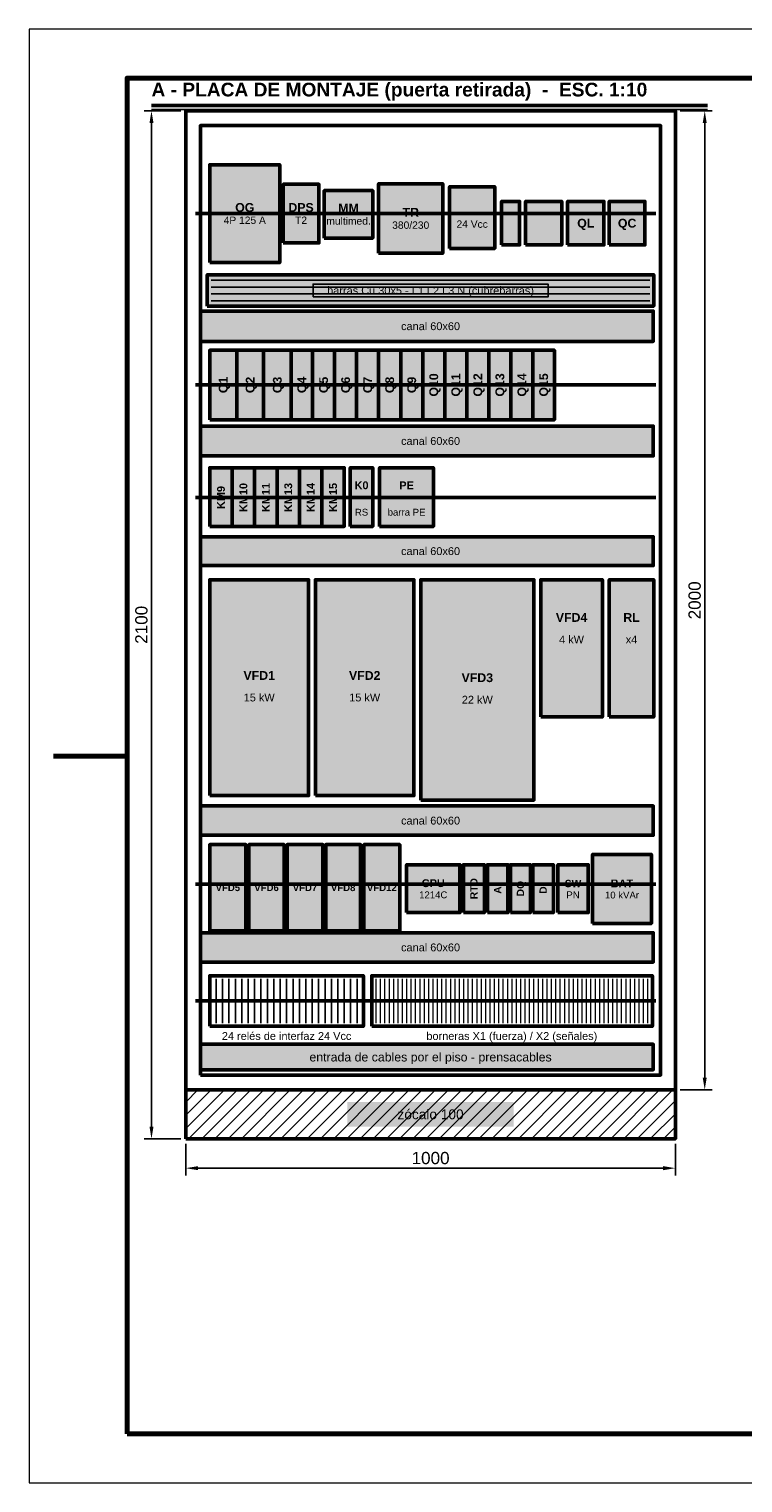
# Model space of a CAD drawing. Header units: millimetres. Extents: x 0 to 420, y 0 to 297.
# Tile 1 of 3: x 0 to 146, y 0 to 297. Entities that reach past the tile are written whole.
import ezdxf
from ezdxf.enums import TextEntityAlignment as Align

# ---------------------------------------------------------------- set-up
doc = ezdxf.new("R2010")
doc.units = ezdxf.units.MM
doc.header["$LTSCALE"] = 0.5
for name, color, linetype, lineweight in [('CONTORNO', 7, 'CONTINUOUS', 50), ('COTAS', 7, 'CONTINUOUS', 25), ('FINO', 7, 'CONTINUOUS', 25), ('HOJA', 8, 'CONTINUOUS', 13), ('RAYADO', 8, 'CONTINUOUS', 18), ('RECUADRO', 7, 'CONTINUOUS', 70), ('RELLENO', 9, 'CONTINUOUS', 13), ('TEXTO', 7, 'CONTINUOUS', 25)]:
    doc.layers.add(name, color=color, linetype=linetype, lineweight=lineweight)
doc.styles.add('NEGRITA', font='arialbd.ttf')
doc.styles.get("Standard").update_dxf_attribs({"font": 'arial.ttf'})
doc.dimstyles.new('IRAM', dxfattribs={"dimtxt": 2.5, "dimasz": 2.5, "dimexe": 1.5, "dimexo": 1, "dimgap": 0.8, "dimtad": 1, "dimdec": 1, "dimtxsty": 'Standard', "dimcen": 2.5, "dimazin": 3, "dimtfac": 1, "dimtmove": 0, "dimatfit": 3})

msp = doc.modelspace()

# ---------------------------------------------------------------- hatches: boundary and pattern name
at = {"layer": 'RAYADO'}
h = msp.add_hatch(dxfattribs=at)
h.set_pattern_fill('ANSI31', scale=0.6)
h.paths.add_polyline_path([(32, 70.3), (132, 70.3), (132, 80.3), (32, 80.3)])
at = {"layer": 'RELLENO', "true_color": 0xf5f5f5}
for points in [[(36.9, 249.3), (51.2, 249.3), (51.2, 269.3), (36.9, 269.3)], [(51.9, 253.3), (59.2, 253.3), (59.2, 265.3), (51.9, 265.3)], [(71.4, 251.2), (84.5, 251.2), (84.5, 265.4), (71.4, 265.4)], [(85.9, 252.2), (95.1, 252.2), (95.1, 264.8), (85.9, 264.8)], [(60.3, 254.3), (70.2, 254.3), (70.2, 264), (60.3, 264)], [(96.5, 252.9), (100.2, 252.9), (100.2, 261.8), (96.5, 261.8)], [(101.4, 252.9), (108.8, 252.9), (108.8, 261.8), (101.4, 261.8)], [(110, 252.9), (117.4, 252.9), (117.4, 261.8), (110, 261.8)], [(118.5, 252.9), (125.8, 252.9), (125.8, 261.8), (118.5, 261.8)], [(36.9, 217.2), (42.4, 217.2), (42.4, 231.4), (36.9, 231.4)], [(42.4, 217.2), (47.9, 217.2), (47.9, 231.4), (42.4, 231.4)], [(47.9, 217.2), (53.5, 217.2), (53.5, 231.4), (47.9, 231.4)], [(53.5, 217.2), (57.9, 217.2), (57.9, 231.4), (53.5, 231.4)], [(57.9, 217.2), (62.4, 217.2), (62.4, 231.4), (57.9, 231.4)], [(62.4, 217.2), (66.9, 217.2), (66.9, 231.4), (62.4, 231.4)], [(66.9, 217.2), (71.4, 217.2), (71.4, 231.4), (66.9, 231.4)], [(71.4, 217.2), (75.9, 217.2), (75.9, 231.4), (71.4, 231.4)], [(75.9, 217.2), (80.4, 217.2), (80.4, 231.4), (75.9, 231.4)], [(80.4, 217.2), (84.9, 217.2), (84.9, 231.4), (80.4, 231.4)], [(84.9, 217.2), (89.4, 217.2), (89.4, 231.4), (84.9, 231.4)], [(89.4, 217.2), (93.9, 217.2), (93.9, 231.4), (89.4, 231.4)], [(93.9, 217.2), (98.4, 217.2), (98.4, 231.4), (93.9, 231.4)], [(98.4, 217.2), (102.9, 217.2), (102.9, 231.4), (98.4, 231.4)], [(102.9, 217.2), (107.3, 217.2), (107.3, 231.4), (102.9, 231.4)], [(36.9, 195.4), (41.48, 195.4), (41.48, 207.4), (36.9, 207.4)], [(41.48, 195.4), (46.06, 195.4), (46.06, 207.4), (41.48, 207.4)], [(46.06, 195.4), (50.64, 195.4), (50.64, 207.4), (46.06, 207.4)], [(50.64, 195.4), (55.22, 195.4), (55.22, 207.4), (50.64, 207.4)], [(55.22, 195.4), (59.8, 195.4), (59.8, 207.4), (55.22, 207.4)], [(59.8, 195.4), (64.38, 195.4), (64.38, 207.4), (59.8, 207.4)], [(65.6, 195.4), (70.2, 195.4), (70.2, 207.4), (65.6, 207.4)], [(71.6, 195.4), (82.6, 195.4), (82.6, 207.4), (71.6, 207.4)], [(108, 116.5), (114.2, 116.5), (114.2, 126.3), (108, 126.3)]]:
    msp.add_hatch(color=7, dxfattribs=at).paths.add_polyline_path(points)
at = {"layer": 'RELLENO', "true_color": 0xd7be96}
msp.add_hatch(color=7, dxfattribs=at).paths.add_polyline_path([(36.4, 240.4), (127.6, 240.4), (127.6, 246.8), (36.4, 246.8)])
at = {"layer": 'RELLENO', "true_color": 0xffffff}
for points in [[(58, 242.3), (106, 242.3), (106, 244.9), (58, 244.9)], [(35, 84.4), (127.5, 84.4), (127.5, 89.6), (35, 89.6)], [(65, 72.8), (99, 72.8), (99, 77.8), (65, 77.8)]]:
    msp.add_hatch(color=7, dxfattribs=at).paths.add_polyline_path(points)
at = {"layer": 'RELLENO', "true_color": 0xe1e1e1}
for points in [[(35, 233.2), (127.5, 233.2), (127.5, 239.4), (35, 239.4)], [(35, 209.8), (127.5, 209.8), (127.5, 215.9), (35, 215.9)], [(35, 187.4), (127.5, 187.4), (127.5, 193.3), (35, 193.3)], [(35, 132.3), (127.5, 132.3), (127.5, 138.3), (35, 138.3)], [(35, 106.4), (127.5, 106.4), (127.5, 112.4), (35, 112.4)]]:
    msp.add_hatch(color=7, dxfattribs=at).paths.add_polyline_path(points)
at = {"layer": 'RELLENO', "true_color": 0xe4ecf5}
for points in [[(36.9, 140.4), (57.1, 140.4), (57.1, 184.5), (36.9, 184.5)], [(58.5, 140.4), (78.6, 140.4), (78.6, 184.5), (58.5, 184.5)], [(80, 139.5), (103.1, 139.5), (103.1, 184.5), (80, 184.5)], [(104.5, 156.5), (117.1, 156.5), (117.1, 184.5), (104.5, 184.5)], [(36.9, 112.8), (44.3, 112.8), (44.3, 130.4), (36.9, 130.4)], [(44.9, 112.8), (52.1, 112.8), (52.1, 130.4), (44.9, 130.4)], [(52.7, 112.8), (60, 112.8), (60, 130.4), (52.7, 130.4)], [(60.6, 112.8), (67.7, 112.8), (67.7, 130.4), (60.6, 130.4)], [(68.4, 112.8), (75.7, 112.8), (75.7, 130.4), (68.4, 130.4)]]:
    msp.add_hatch(color=7, dxfattribs=at).paths.add_polyline_path(points)
at = {"layer": 'RELLENO', "true_color": 0xf0eee4}
msp.add_hatch(color=7, dxfattribs=at).paths.add_polyline_path([(118.5, 156.5), (127.6, 156.5), (127.6, 184.5), (118.5, 184.5)])
at = {"layer": 'RELLENO', "true_color": 0xf6eee6}
msp.add_hatch(color=7, dxfattribs=at).paths.add_polyline_path([(115.1, 114.3), (127.1, 114.3), (127.1, 128.4), (115.1, 128.4)])
at = {"layer": 'RELLENO', "true_color": 0xeaf3ea}
for points in [[(77.1, 116.5), (88, 116.5), (88, 126.3), (77.1, 126.3)], [(88.7, 116.5), (93, 116.5), (93, 126.3), (88.7, 126.3)], [(93.6, 116.5), (97.8, 116.5), (97.8, 126.3), (93.6, 126.3)], [(98.3, 116.5), (102.4, 116.5), (102.4, 126.3), (98.3, 126.3)], [(102.9, 116.5), (107.1, 116.5), (107.1, 126.3), (102.9, 126.3)]]:
    msp.add_hatch(color=7, dxfattribs=at).paths.add_polyline_path(points)

# ---------------------------------------------------------------- linework, layer by layer
at = {"layer": 'CONTORNO'}
msp.add_line((25, 281.4), (138.568, 281.4), dxfattribs=at)
at = {"layer": 'CONTORNO', "lineweight": 50}
for p, q in [((34, 259.3), (128, 259.3)), ((34, 224.3), (128, 224.3)), ((34, 201.3), (128, 201.3)), ((34, 122.3), (128, 122.3)), ((34, 98.5), (128, 98.5))]:
    msp.add_line(p, q, dxfattribs=at)
for points in [[(32, 80.3), (132, 80.3), (132, 280.3), (32, 280.3)], [(35, 83.3), (129, 83.3), (129, 277.3), (35, 277.3)], [(32, 70.3), (132, 70.3), (132, 80.3), (32, 80.3)]]:
    msp.add_lwpolyline(points, close=True, dxfattribs=at)
at = {"layer": 'CONTORNO'}
for points in [[(36.9, 249.3), (51.2, 249.3), (51.2, 269.3), (36.9, 269.3)], [(51.9, 253.3), (59.2, 253.3), (59.2, 265.3), (51.9, 265.3)], [(71.4, 251.2), (84.5, 251.2), (84.5, 265.4), (71.4, 265.4)], [(85.9, 252.2), (95.1, 252.2), (95.1, 264.8), (85.9, 264.8)], [(60.3, 254.3), (70.2, 254.3), (70.2, 264), (60.3, 264)], [(96.5, 252.9), (100.2, 252.9), (100.2, 261.8), (96.5, 261.8)], [(101.4, 252.9), (108.8, 252.9), (108.8, 261.8), (101.4, 261.8)], [(110, 252.9), (117.4, 252.9), (117.4, 261.8), (110, 261.8)], [(118.5, 252.9), (125.8, 252.9), (125.8, 261.8), (118.5, 261.8)], [(36.4, 240.4), (127.6, 240.4), (127.6, 246.8), (36.4, 246.8)], [(35, 233.2), (127.5, 233.2), (127.5, 239.4), (35, 239.4)], [(36.9, 217.2), (42.4, 217.2), (42.4, 231.4), (36.9, 231.4)], [(42.4, 217.2), (47.9, 217.2), (47.9, 231.4), (42.4, 231.4)], [(47.9, 217.2), (53.5, 217.2), (53.5, 231.4), (47.9, 231.4)], [(53.5, 217.2), (57.9, 217.2), (57.9, 231.4), (53.5, 231.4)], [(57.9, 217.2), (62.4, 217.2), (62.4, 231.4), (57.9, 231.4)], [(62.4, 217.2), (66.9, 217.2), (66.9, 231.4), (62.4, 231.4)], [(66.9, 217.2), (71.4, 217.2), (71.4, 231.4), (66.9, 231.4)], [(71.4, 217.2), (75.9, 217.2), (75.9, 231.4), (71.4, 231.4)], [(75.9, 217.2), (80.4, 217.2), (80.4, 231.4), (75.9, 231.4)], [(80.4, 217.2), (84.9, 217.2), (84.9, 231.4), (80.4, 231.4)], [(84.9, 217.2), (89.4, 217.2), (89.4, 231.4), (84.9, 231.4)], [(89.4, 217.2), (93.9, 217.2), (93.9, 231.4), (89.4, 231.4)], [(93.9, 217.2), (98.4, 217.2), (98.4, 231.4), (93.9, 231.4)], [(98.4, 217.2), (102.9, 217.2), (102.9, 231.4), (98.4, 231.4)], [(102.9, 217.2), (107.3, 217.2), (107.3, 231.4), (102.9, 231.4)], [(35, 209.8), (127.5, 209.8), (127.5, 215.9), (35, 215.9)], [(36.9, 195.4), (41.48, 195.4), (41.48, 207.4), (36.9, 207.4)], [(41.48, 195.4), (46.06, 195.4), (46.06, 207.4), (41.48, 207.4)], [(46.06, 195.4), (50.64, 195.4), (50.64, 207.4), (46.06, 207.4)], [(50.64, 195.4), (55.22, 195.4), (55.22, 207.4), (50.64, 207.4)], [(55.22, 195.4), (59.8, 195.4), (59.8, 207.4), (55.22, 207.4)], [(59.8, 195.4), (64.38, 195.4), (64.38, 207.4), (59.8, 207.4)], [(65.6, 195.4), (70.2, 195.4), (70.2, 207.4), (65.6, 207.4)], [(71.6, 195.4), (82.6, 195.4), (82.6, 207.4), (71.6, 207.4)], [(35, 187.4), (127.5, 187.4), (127.5, 193.3), (35, 193.3)], [(36.9, 140.4), (57.1, 140.4), (57.1, 184.5), (36.9, 184.5)], [(58.5, 140.4), (78.6, 140.4), (78.6, 184.5), (58.5, 184.5)], [(80, 139.5), (103.1, 139.5), (103.1, 184.5), (80, 184.5)], [(104.5, 156.5), (117.1, 156.5), (117.1, 184.5), (104.5, 184.5)], [(118.5, 156.5), (127.6, 156.5), (127.6, 184.5), (118.5, 184.5)], [(35, 132.3), (127.5, 132.3), (127.5, 138.3), (35, 138.3)], [(36.9, 112.8), (44.3, 112.8), (44.3, 130.4), (36.9, 130.4)], [(44.9, 112.8), (52.1, 112.8), (52.1, 130.4), (44.9, 130.4)], [(52.7, 112.8), (60, 112.8), (60, 130.4), (52.7, 130.4)], [(60.6, 112.8), (67.7, 112.8), (67.7, 130.4), (60.6, 130.4)], [(68.4, 112.8), (75.7, 112.8), (75.7, 130.4), (68.4, 130.4)], [(115.1, 114.3), (127.1, 114.3), (127.1, 128.4), (115.1, 128.4)], [(77.1, 116.5), (88, 116.5), (88, 126.3), (77.1, 126.3)], [(88.7, 116.5), (93, 116.5), (93, 126.3), (88.7, 126.3)], [(93.6, 116.5), (97.8, 116.5), (97.8, 126.3), (93.6, 126.3)], [(98.3, 116.5), (102.4, 116.5), (102.4, 126.3), (98.3, 126.3)], [(102.9, 116.5), (107.1, 116.5), (107.1, 126.3), (102.9, 126.3)], [(108, 116.5), (114.2, 116.5), (114.2, 126.3), (108, 126.3)], [(35, 106.4), (127.5, 106.4), (127.5, 112.4), (35, 112.4)], [(36.9, 93.3), (68.3, 93.3), (68.3, 103.6), (36.9, 103.6)], [(70, 93.3), (127.3, 93.3), (127.3, 103.6), (70, 103.6)], [(35, 84.4), (127.5, 84.4), (127.5, 89.6), (35, 89.6)]]:
    msp.add_lwpolyline(points, close=True, dxfattribs=at)
at = {"layer": 'FINO'}
for p, q in [((25, 280.6), (138.568, 280.6)), ((37.2, 245.7), (126.8, 245.7)), ((37.2, 244.3), (126.8, 244.3)), ((37.2, 242.9), (126.8, 242.9)), ((37.2, 241.5), (126.8, 241.5))]:
    msp.add_line(p, q, dxfattribs=at)
at = {"layer": 'FINO', "lineweight": 25}
for p, q in [((38.208, 93.9), (38.208, 103)), ((39.517, 93.9), (39.517, 103)), ((40.825, 93.9), (40.825, 103)), ((42.133, 93.9), (42.133, 103)), ((43.442, 93.9), (43.442, 103)), ((44.75, 93.9), (44.75, 103)), ((46.058, 93.9), (46.058, 103)), ((47.367, 93.9), (47.367, 103)), ((48.675, 93.9), (48.675, 103)), ((49.983, 93.9), (49.983, 103)), ((51.292, 93.9), (51.292, 103)), ((52.6, 93.9), (52.6, 103)), ((53.908, 93.9), (53.908, 103)), ((55.217, 93.9), (55.217, 103)), ((56.525, 93.9), (56.525, 103)), ((57.833, 93.9), (57.833, 103)), ((59.142, 93.9), (59.142, 103)), ((60.45, 93.9), (60.45, 103)), ((61.758, 93.9), (61.758, 103)), ((63.067, 93.9), (63.067, 103)), ((64.375, 93.9), (64.375, 103)), ((65.683, 93.9), (65.683, 103)), ((66.992, 93.9), (66.992, 103))]:
    msp.add_line(p, q, dxfattribs=at)
at = {"layer": 'FINO', "lineweight": 18}
for p, q in [((70.895, 93.9), (70.895, 103)), ((71.791, 93.9), (71.791, 103)), ((72.686, 93.9), (72.686, 103)), ((73.581, 93.9), (73.581, 103)), ((74.477, 93.9), (74.477, 103)), ((75.372, 93.9), (75.372, 103)), ((76.267, 93.9), (76.267, 103)), ((77.162, 93.9), (77.162, 103)), ((78.058, 93.9), (78.058, 103)), ((78.953, 93.9), (78.953, 103)), ((79.848, 93.9), (79.848, 103)), ((80.744, 93.9), (80.744, 103)), ((81.639, 93.9), (81.639, 103)), ((82.534, 93.9), (82.534, 103)), ((83.43, 93.9), (83.43, 103)), ((84.325, 93.9), (84.325, 103)), ((85.22, 93.9), (85.22, 103)), ((86.116, 93.9), (86.116, 103)), ((87.011, 93.9), (87.011, 103)), ((87.906, 93.9), (87.906, 103)), ((88.802, 93.9), (88.802, 103)), ((89.697, 93.9), (89.697, 103)), ((90.592, 93.9), (90.592, 103)), ((91.488, 93.9), (91.488, 103)), ((92.383, 93.9), (92.383, 103)), ((93.278, 93.9), (93.278, 103)), ((94.173, 93.9), (94.173, 103)), ((95.069, 93.9), (95.069, 103)), ((95.964, 93.9), (95.964, 103)), ((96.859, 93.9), (96.859, 103)), ((97.755, 93.9), (97.755, 103)), ((98.65, 93.9), (98.65, 103)), ((99.545, 93.9), (99.545, 103)), ((100.441, 93.9), (100.441, 103)), ((101.336, 93.9), (101.336, 103)), ((102.231, 93.9), (102.231, 103)), ((103.127, 93.9), (103.127, 103)), ((104.022, 93.9), (104.022, 103)), ((104.917, 93.9), (104.917, 103)), ((105.812, 93.9), (105.812, 103)), ((106.708, 93.9), (106.708, 103)), ((107.603, 93.9), (107.603, 103)), ((108.498, 93.9), (108.498, 103)), ((109.394, 93.9), (109.394, 103)), ((110.289, 93.9), (110.289, 103)), ((111.184, 93.9), (111.184, 103)), ((112.08, 93.9), (112.08, 103)), ((112.975, 93.9), (112.975, 103)), ((113.87, 93.9), (113.87, 103)), ((114.766, 93.9), (114.766, 103)), ((115.661, 93.9), (115.661, 103)), ((116.556, 93.9), (116.556, 103)), ((117.452, 93.9), (117.452, 103)), ((118.347, 93.9), (118.347, 103)), ((119.242, 93.9), (119.242, 103)), ((120.138, 93.9), (120.138, 103)), ((121.033, 93.9), (121.033, 103)), ((121.928, 93.9), (121.928, 103)), ((122.823, 93.9), (122.823, 103)), ((123.719, 93.9), (123.719, 103)), ((124.614, 93.9), (124.614, 103)), ((125.509, 93.9), (125.509, 103)), ((126.405, 93.9), (126.405, 103))]:
    msp.add_line(p, q, dxfattribs=at)
at = {"layer": 'FINO'}
msp.add_lwpolyline([(58, 242.3), (106, 242.3), (106, 244.9), (58, 244.9)], close=True, dxfattribs=at)
at = {"layer": 'HOJA'}
msp.add_lwpolyline([(0, 0), (420, 0), (420, 297), (0, 297)], close=True, dxfattribs=at)
at = {"layer": 'RECUADRO'}
msp.add_line((5, 148.5), (20, 148.5), dxfattribs=at)
msp.add_lwpolyline([(20, 10), (410, 10), (410, 287), (20, 287)], close=True, dxfattribs=at)

# ---------------------------------------------------------------- texts
at = {"layer": 'TEXTO', "style": 'NEGRITA'}
msp.add_text('A - PLACA DE MONTAJE (puerta retirada)  -  ESC. 1:10', height=2.8, dxfattribs=at).set_placement((25, 282.4), align=Align.BOTTOM_LEFT)
for s, height, p in [('QG', 1.8, (44.05, 260.56)), ('DPS', 1.8, (55.55, 260.56)), ('MM', 1.8, (65.25, 260.41)), ('TR', 1.8, (77.95, 259.56)), ('QL', 1.8, (113.7, 257.35)), ('QC', 1.8, (122.15, 257.35)), ('K0', 1.6, (67.9, 203.8)), ('PE', 1.6, (77.1, 203.8)), ('VFD4', 1.8, (110.8, 176.8)), ('RL', 1.8, (123.05, 176.8)), ('VFD1', 1.8, (47, 164.95)), ('VFD2', 1.8, (68.55, 164.95)), ('VFD3', 1.8, (91.55, 164.5)), ('VFD5', 1.4, (40.6, 121.6)), ('VFD6', 1.4, (48.5, 121.6)), ('VFD7', 1.4, (56.35, 121.6)), ('VFD8', 1.4, (64.15, 121.6)), ('VFD12', 1.4, (72.05, 121.6)), ('CPU', 1.6, (82.55, 122.52)), ('SW', 1.5, (111.1, 122.45)), ('BAT', 1.6, (121.1, 122.47))]:
    msp.add_text(s, height=height, dxfattribs=at).set_placement(p, align=Align.MIDDLE_CENTER)
at = {"layer": 'TEXTO'}
for s, height, p in [('4P 125 A', 1.5, (44.05, 257.95)), ('T2', 1.5, (55.55, 257.95)), ('multimed.', 1.5, (65.25, 257.8)), ('380/230', 1.5, (77.95, 256.95)), ('24 Vcc', 1.5, (90.5, 257.15)), ('barras Cu 30x5 - L1 L2 L3 N (cubrebarras)', 1.6, (82, 243.6)), ('canal 60x60', 1.6, (82, 236.3)), ('canal 60x60', 1.6, (82, 212.85)), ('RS', 1.4, (67.9, 198.3)), ('barra PE', 1.4, (77.1, 198.3)), ('canal 60x60', 1.6, (82, 190.35)), ('4 kW', 1.6, (110.8, 172.3)), ('x4', 1.6, (123.05, 172.3)), ('15 kW', 1.6, (47, 160.45)), ('15 kW', 1.6, (68.55, 160.45)), ('22 kW', 1.6, (91.55, 160)), ('canal 60x60', 1.6, (82, 135.3)), ('1214C', 1.4, (82.55, 120.14)), ('PN', 1.4, (111.1, 120.14)), ('10 kVAr', 1.4, (121.1, 120.09)), ('canal 60x60', 1.6, (82, 109.4)), ('24 relés de interfaz 24 Vcc', 1.6, (52.6, 91.3)), ('borneras X1 (fuerza) / X2 (señales)', 1.6, (98.6, 91.3)), ('entrada de cables por el piso - prensacables', 1.8, (82, 87)), ('zócalo 100', 2, (82, 75.3))]:
    msp.add_text(s, height=height, dxfattribs=at).set_placement(p, align=Align.MIDDLE_CENTER)
at = {"layer": 'TEXTO', "style": 'NEGRITA'}
for s, height, p in [('Q1', 1.8, (39.65, 224.3)), ('Q2', 1.8, (45.15, 224.3)), ('Q3', 1.8, (50.7, 224.3)), ('Q4', 1.8, (55.7, 224.3)), ('Q5', 1.8, (60.15, 224.3)), ('Q6', 1.8, (64.65, 224.3)), ('Q7', 1.8, (69.15, 224.3)), ('Q8', 1.8, (73.65, 224.3)), ('Q9', 1.8, (78.15, 224.3)), ('Q10', 1.8, (82.65, 224.3)), ('Q11', 1.8, (87.15, 224.3)), ('Q12', 1.8, (91.65, 224.3)), ('Q13', 1.8, (96.15, 224.3)), ('Q14', 1.8, (100.65, 224.3)), ('Q15', 1.8, (105.1, 224.3)), ('KM9', 1.6, (39.19, 201.3)), ('KM10', 1.6, (43.77, 201.3)), ('KM11', 1.6, (48.35, 201.3)), ('KM13', 1.6, (52.93, 201.3)), ('KM14', 1.6, (57.51, 201.3)), ('KM15', 1.6, (62.09, 201.3)), ('RTD', 1.5, (90.85, 121.4)), ('AI', 1.5, (95.7, 121.4)), ('DQ', 1.5, (100.35, 121.4)), ('DI', 1.5, (105, 121.4))]:
    msp.add_text(s, height=height, rotation=90, dxfattribs=at).set_placement(p, align=Align.MIDDLE_CENTER)

# ---------------------------------------------------------------- dimensions: what is measured, and where the dimension line sits
at = {"layer": 'COTAS'}
for base, p1, p2 in [((25, 70.3), (32, 70.3), (32, 280.3)), ((138, 80.3), (132, 80.3), (132, 280.3))]:
    msp.add_linear_dim(base=base, p1=p1, p2=p2, angle=90, dimstyle='IRAM', override={"dimlfac": 10}, dxfattribs=at).render()
msp.add_linear_dim(base=(32, 64.3), p1=(32, 70.3), p2=(132, 70.3), dimstyle='IRAM', override={"dimlfac": 10}, dxfattribs=at).render()

doc.saveas('drawing.dxf')
